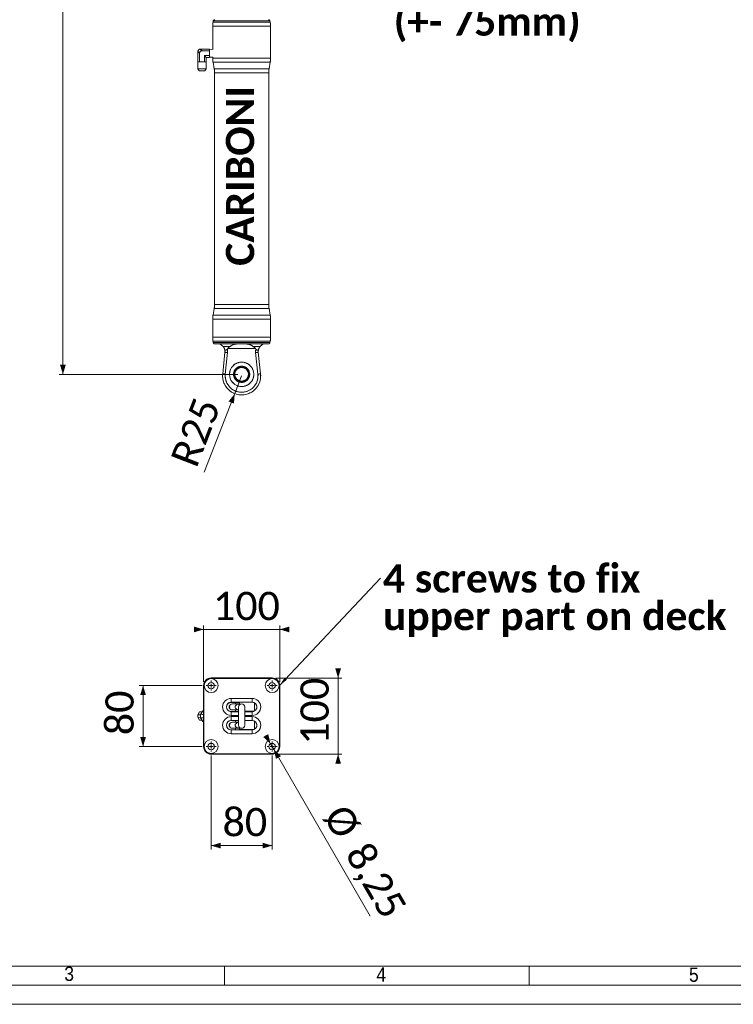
# Model space of a CAD drawing. Header units: millimetres. Extents: x 50 to 4179, y 50 to 2920.
# Tile 2 of 9: x 1031 to 1968, y 50 to 1342. Entities that reach past the tile are written whole.
import ezdxf

# ---------------------------------------------------------------- set-up
doc = ezdxf.new("R2010")
doc.units = ezdxf.units.MM
doc.header["$LTSCALE"] = 5
doc.linetypes.add('SLD-Combinazione-di-due-tratteggi', pattern=[12.7, 6.35, -1.27, 1.27, -1.27, 1.27, -1.27])
doc.linetypes.add('SLD-Solido', pattern=[0])
doc.styles.add('SLDTEXTSTYLE0', font='GOTHIC.TTF', dxfattribs={"width": 0.913})
doc.styles.add('SLDTEXTSTYLE1', font='CALIBRIB.TTF')
doc.styles.add('SLDTEXTSTYLE4', font='CALIBRI.TTF')
doc.styles.get("Standard").update_dxf_attribs({"font": 'CALIBRIB.TTF'})
doc.dimstyles.new('SLDDIMSTYLE0', dxfattribs={"dimtxt": 37.041667, "dimasz": 12.5, "dimexe": 0, "dimexo": 0.0625, "dimgap": 9.260417, "dimtad": 1, "dimrnd": 1e-09, "dimzin": 12, "dimdsep": 46, "dimtxsty": 'SLDTEXTSTYLE1', "dimsah": 1, "dimcen": 0.09, "dimadec": 0, "dimazin": 3, "dimtfac": 1, "dimtofl": 0, "dimtmove": 0, "dimatfit": 3, "dimfxl": 0, "dimfrac": 2, "dimtolj": 1, "dimtzin": 12, "dimarcsym": 0})
doc.dimstyles.new('SLDDIMSTYLE1', dxfattribs={"dimtxt": 0.18, "dimasz": 12.5, "dimexe": 0, "dimexo": 0.0625, "dimgap": 0, "dimtad": 0, "dimtih": 1, "dimtoh": 1, "dimdec": 0, "dimrnd": 1e-09, "dimzin": 0, "dimdsep": 46, "dimtxsty": 'Standard', "dimsah": 1, "dimcen": 0.09, "dimadec": 0, "dimazin": 0, "dimtfac": 12.5, "dimtdec": 0, "dimtofl": 0, "dimtmove": 0, "dimatfit": 3, "dimfxl": 0, "dimfrac": 2, "dimtolj": 1, "dimtzin": 0, "dimarcsym": 0})
doc.dimstyles.new('SLDDIMSTYLE2', dxfattribs={"dimtxt": 37.041667, "dimasz": 12.5, "dimexe": 0, "dimexo": 0.0625, "dimgap": 9.260417, "dimtad": 1, "dimrnd": 1e-09, "dimzin": 12, "dimdsep": 46, "dimtxsty": 'SLDTEXTSTYLE1', "dimsah": 1, "dimcen": 0.09, "dimadec": 0, "dimazin": 3, "dimtfac": 1, "dimtdec": 0, "dimtofl": 0, "dimtmove": 0, "dimatfit": 3, "dimfxl": 0, "dimfrac": 2, "dimtolj": 1, "dimtzin": 12, "dimarcsym": 0})
doc.dimstyles.new('SLDDIMSTYLE3', dxfattribs={"dimtxt": 37.041667, "dimasz": 12.5, "dimexe": 0, "dimexo": 0.0625, "dimgap": 9.260417, "dimtad": 1, "dimrnd": 1e-09, "dimzin": 12, "dimdsep": 46, "dimtxsty": 'SLDTEXTSTYLE1', "dimsah": 1, "dimcen": 0, "dimadec": 0, "dimazin": 3, "dimtfac": 1, "dimtofl": 0, "dimtmove": 0, "dimatfit": 3, "dimfxl": 0, "dimfrac": 2, "dimtolj": 1, "dimtzin": 12, "dimarcsym": 0})
doc.dimstyles.new('SLDDIMSTYLE4', dxfattribs={"dimtxt": 37.041667, "dimasz": 12.5, "dimexe": 0, "dimexo": 0.0625, "dimgap": 9.260417, "dimtad": 1, "dimrnd": 1e-09, "dimzin": 12, "dimdsep": 46, "dimtxsty": 'SLDTEXTSTYLE1', "dimsah": 1, "dimcen": 0.09, "dimadec": 0, "dimazin": 3, "dimtfac": 1, "dimtmove": 0, "dimatfit": 0, "dimfxl": 0, "dimfrac": 2, "dimtolj": 1, "dimtzin": 12, "dimarcsym": 0})
doc.dimstyles.new('SLDDIMSTYLE5', dxfattribs={"dimtxt": 37.041667, "dimasz": 12.5, "dimexe": 0, "dimexo": 0.0625, "dimgap": 9.260417, "dimtad": 1, "dimrnd": 1e-09, "dimzin": 12, "dimdsep": 46, "dimtxsty": 'SLDTEXTSTYLE1', "dimsah": 1, "dimcen": 0, "dimadec": 0, "dimazin": 3, "dimtfac": 1, "dimtmove": 0, "dimatfit": 3, "dimfxl": 0, "dimfrac": 2, "dimtolj": 1, "dimtzin": 12, "dimarcsym": 0})

# ---------------------------------------------------------------- blocks, each defined once
blk = doc.blocks.new('_D_1')
at = {"color": 7, "linetype": 'SLD-Solido', "lineweight": 0}
for p, q in [((1267.6, 2388), (1083.1, 2388)), ((1088.1, 876.9), (1088.1, 2388)), ((1317.6, 876.9), (1083.1, 876.9))]:
    blk.add_line(p, q, dxfattribs=at)
for points in [[(1088.1, 2388), (1084.3, 2375.5), (1091.8, 2375.5)], [(1088.1, 876.9), (1091.8, 889.4), (1084.3, 889.4)]]:
    blk.add_solid(points, dxfattribs=at)
at = {"color": 7, "linetype": 'SLD-Solido', "lineweight": 0, "insert": (1038.7, 1551), "char_height": 37.04, "attachment_point": 1, "rotation": 90, "style": 'SLDTEXTSTYLE4'}
blk.add_mtext('1511,10', dxfattribs=at)
blk = doc.blocks.new('_D_2')
at = {"color": 7, "linetype": 'SLD-Solido', "lineweight": 0}
for q in [(1322.6, 874.9), (1273.5, 748.4)]:
    blk.add_line((1313.6, 851.6), q, dxfattribs=at)
blk.add_solid([(1313.6, 851.6), (1305.5, 841.3), (1312.5, 838.6)], dxfattribs=at)
at = {"color": 7, "linetype": 'SLD-Solido', "lineweight": 0, "insert": (1228.6, 765.8), "char_height": 37.04, "attachment_point": 1, "rotation": 68.7917, "style": 'SLDTEXTSTYLE4'}
blk.add_mtext('R25', dxfattribs=at)
blk = doc.blocks.new('SW_NOTE_11')
at = {"color": 0, "linetype": 'Continuous', "lineweight": 0, "char_height": 37.04, "attachment_point": 1, "style": 'SLDTEXTSTYLE1'}
for s, insert in [('Adjustable', (2.6, 18.2)), ('turnbuckle', (2.6, -31.2)), ('(+- 75mm)', (2.6, -80.6))]:
    blk.add_mtext(s, dxfattribs=dict(at, insert=insert))
blk = doc.blocks.new('_D_10')
at = {"color": 7, "linetype": 'SLD-Solido', "lineweight": 0}
for p, q in [((1282.6, 376.7), (1282.6, 253.3)), ((1362.6, 376.7), (1362.6, 253.3)), ((1282.6, 258.3), (1362.6, 258.3))]:
    blk.add_line(p, q, dxfattribs=at)
for points in [[(1282.6, 258.3), (1295.1, 254.6), (1295.1, 262.1)], [(1362.6, 258.3), (1350.1, 262.1), (1350.1, 254.6)]]:
    blk.add_solid(points, dxfattribs=at)
at = {"color": 7, "linetype": 'SLD-Solido', "lineweight": 0, "insert": (1297.6, 307.7), "char_height": 37.04, "attachment_point": 1, "style": 'SLDTEXTSTYLE4'}
blk.add_mtext('80', dxfattribs=at)
blk = doc.blocks.new('_D_11')
at = {"color": 7, "linetype": 'SLD-Solido', "lineweight": 0}
for p, q in [((1271, 468.3), (1188.2, 468.3)), ((1193.2, 468.3), (1193.2, 388.3)), ((1271, 388.3), (1188.2, 388.3))]:
    blk.add_line(p, q, dxfattribs=at)
for points in [[(1193.2, 468.3), (1189.5, 455.8), (1197, 455.8)], [(1193.2, 388.3), (1197, 400.8), (1189.5, 400.8)]]:
    blk.add_solid(points, dxfattribs=at)
at = {"color": 7, "linetype": 'SLD-Solido', "lineweight": 0, "insert": (1143.8, 403.3), "char_height": 37.04, "attachment_point": 1, "rotation": 90, "style": 'SLDTEXTSTYLE4'}
blk.add_mtext('80', dxfattribs=at)
blk = doc.blocks.new('_D_12')
at = {"color": 7, "linetype": 'SLD-Solido', "lineweight": 0}
for p, q in [((1360.5, 391.9), (1354.3, 402.7)), ((1364.7, 384.8), (1360.5, 391.9)), ((1364.7, 384.8), (1491.3, 165.5))]:
    blk.add_line(p, q, dxfattribs=at)
for points in [[(1360.5, 391.9), (1357.5, 404.6), (1351, 400.9)], [(1364.7, 384.8), (1367.7, 372.1), (1374.2, 375.8)]]:
    blk.add_solid(points, dxfattribs=at)
at = {"color": 7, "linetype": 'SLD-Solido', "lineweight": 0, "char_height": 37.04, "attachment_point": 1, "rotation": 300, "style": 'SLDTEXTSTYLE4'}
for s, insert in [('%%c', (1461.1, 315.7)), ('8,25', (1489.7, 266.1))]:
    blk.add_mtext(s, dxfattribs=dict(at, insert=insert))
blk = doc.blocks.new('_D_13')
at = {"color": 7, "linetype": 'SLD-Solido', "lineweight": 0}
for p, q in [((1272.6, 473.3), (1272.6, 547.1)), ((1372.6, 473.3), (1372.6, 547.1)), ((1272.6, 542.1), (1260.1, 542.1)), ((1272.6, 542.1), (1372.6, 542.1)), ((1372.6, 542.1), (1385.1, 542.1))]:
    blk.add_line(p, q, dxfattribs=at)
for points in [[(1272.6, 542.1), (1260.1, 545.8), (1260.1, 538.3)], [(1372.6, 542.1), (1385.1, 538.3), (1385.1, 545.8)]]:
    blk.add_solid(points, dxfattribs=at)
at = {"color": 7, "linetype": 'SLD-Solido', "lineweight": 0, "insert": (1285, 591.4), "char_height": 37.04, "attachment_point": 1, "style": 'SLDTEXTSTYLE4'}
blk.add_mtext('100', dxfattribs=at)
blk = doc.blocks.new('_D_14')
at = {"color": 7, "linetype": 'SLD-Solido', "lineweight": 0}
for p, q in [((1367.6, 478.3), (1454.2, 478.3)), ((1449.2, 478.3), (1449.2, 490.8)), ((1449.2, 478.3), (1449.2, 378.3)), ((1367.6, 378.3), (1454.2, 378.3)), ((1449.2, 378.3), (1449.2, 365.8))]:
    blk.add_line(p, q, dxfattribs=at)
for points in [[(1449.2, 478.3), (1453, 490.8), (1445.5, 490.8)], [(1449.2, 378.3), (1445.5, 365.8), (1453, 365.8)]]:
    blk.add_solid(points, dxfattribs=at)
at = {"color": 7, "linetype": 'SLD-Solido', "lineweight": 0, "insert": (1399.8, 390.8), "char_height": 37.04, "attachment_point": 1, "rotation": 90, "style": 'SLDTEXTSTYLE4'}
blk.add_mtext('100', dxfattribs=at)
blk = doc.blocks.new('SW_NOTE_14')
at = {"color": 0, "linetype": 'Continuous', "lineweight": 0, "char_height": 37.042, "attachment_point": 1, "style": 'SLDTEXTSTYLE1'}
for s, insert in [('4 screws to fix', (3, 18.2)), ('upper part on deck', (3, -31.2))]:
    blk.add_mtext(s, dxfattribs=dict(at, insert=insert))
blk = doc.blocks.new('SW_CENTERMARKSYMBOL_0')
at = {"color": 0, "linetype": 'SLD-Solido', "lineweight": 0}
for p, q in [((-5, 0), (-6.625, 0)), ((0, 0), (-2.5, 0)), ((0, 5), (0, 6.625)), ((0, 0), (0, 2.5)), ((0, 0), (0, -2.5)), ((0, 0), (2.5, 0)), ((5, 0), (6.625, 0)), ((0, -5), (0, -6.625))]:
    blk.add_line(p, q, dxfattribs=at)
blk = doc.blocks.new('SW_CENTERMARKSYMBOL_1')
at = {"color": 0, "linetype": 'SLD-Solido', "lineweight": 0}
for p, q in [((-5, 0), (-6.625, 0)), ((0, 0), (-2.5, 0)), ((0, 5), (0, 6.625)), ((0, 0), (0, 2.5)), ((0, 0), (0, -2.5)), ((0, 0), (2.5, 0)), ((5, 0), (6.625, 0)), ((0, -5), (0, -6.625))]:
    blk.add_line(p, q, dxfattribs=at)
blk = doc.blocks.new('SW_CENTERMARKSYMBOL_2')
at = {"color": 0, "linetype": 'SLD-Solido', "lineweight": 0}
for p, q in [((-5, 0), (-6.625, 0)), ((0, 0), (-2.5, 0)), ((0, 5), (0, 6.625)), ((0, 0), (0, 2.5)), ((0, 0), (0, -2.5)), ((0, 0), (2.5, 0)), ((5, 0), (6.625, 0)), ((0, -5), (0, -6.625))]:
    blk.add_line(p, q, dxfattribs=at)
blk = doc.blocks.new('SW_CENTERMARKSYMBOL_3')
at = {"color": 0, "linetype": 'SLD-Solido', "lineweight": 0}
for p, q in [((-5, 0), (-6.625, 0)), ((0, 0), (-2.5, 0)), ((0, 5), (0, 6.625)), ((0, 0), (0, 2.5)), ((0, 0), (0, -2.5)), ((0, 0), (2.5, 0)), ((5, 0), (6.625, 0)), ((0, -5), (0, -6.625))]:
    blk.add_line(p, q, dxfattribs=at)

msp = doc.modelspace()

# ---------------------------------------------------------------- linework, layer by layer
at = {"color": 7, "linetype": 'SLD-Solido', "lineweight": 15}
for p, q in [((1284.598, 1333.327), (1284.598, 1303.497)), ((1285.365, 1340.77), (1285.054, 1339.008)), ((1360.142, 1339.008), (1359.832, 1340.77)), ((1360.598, 1292.047), (1360.598, 1333.798)), ((1265.098, 1300.256), (1265.098, 1286.923)), ((1267.423, 1298.423), (1265.127, 1300.718)), ((1267.423, 1298.423), (1267.423, 1286.923)), ((1268.303, 1303.894), (1270.598, 1301.598)), ((1268.765, 1303.923), (1280.598, 1303.923)), ((1270.598, 1301.598), (1280.598, 1301.598)), ((1273.774, 1295.247), (1280.598, 1295.247)), ((1273.774, 1295.247), (1273.774, 1286.923)), ((1276.098, 1292.923), (1273.774, 1295.247)), ((1276.098, 1292.923), (1280.598, 1292.923)), ((1276.098, 1292.923), (1276.098, 1286.923)), ((1280.598, 1303.923), (1280.598, 1301.598)), ((1284.598, 1303.497), (1280.598, 1303.637)), ((1280.598, 1295.247), (1280.598, 1301.598)), ((1280.598, 1295.247), (1280.598, 1292.923)), ((1280.598, 1293.209), (1284.598, 1293.348)), ((1284.598, 1293.348), (1284.598, 1292.047)), ((1265.042, 1286.923), (1265.042, 1278.004)), ((1265.042, 1286.923), (1265.098, 1286.923)), ((1265.441, 1286.923), (1265.098, 1286.923)), ((1265.441, 1286.923), (1266.229, 1286.923)), ((1267.423, 1286.923), (1266.229, 1286.923)), ((1267.423, 1286.923), (1269.81, 1286.923)), ((1269.81, 1286.923), (1271.387, 1286.923)), ((1271.387, 1286.923), (1273.774, 1286.923)), ((1274.967, 1286.923), (1273.774, 1286.923)), ((1274.967, 1286.923), (1275.756, 1286.923)), ((1276.098, 1286.923), (1275.756, 1286.923)), ((1276.098, 1286.923), (1276.155, 1286.923)), ((1276.155, 1278.004), (1276.155, 1286.923)), ((1285.054, 1286.838), (1286.642, 1277.829)), ((1358.554, 1277.829), (1360.142, 1286.838)), ((1265.042, 1278.004), (1266.987, 1275.423)), ((1265.042, 1278.004), (1276.155, 1278.004)), ((1274.21, 1275.423), (1266.987, 1275.423)), ((1274.21, 1275.423), (1276.155, 1278.004)), ((1287.098, 1272.62), (1287.098, 968.726)), ((1358.098, 968.726), (1358.098, 1272.62)), ((1286.642, 963.516), (1285.054, 954.508)), ((1360.142, 954.508), (1358.554, 963.516)), ((1284.598, 949.298), (1284.598, 926.019)), ((1360.598, 925.547), (1360.598, 949.298)), ((1285.054, 920.338), (1285.365, 918.576)), ((1359.832, 918.576), (1360.142, 920.338)), ((1357.862, 916.923), (1287.334, 916.923)), ((1297.735, 877.536), (1300.714, 905.878)), ((1307.565, 913.534), (1298.272, 913.534)), ((1304.195, 905.512), (1301.216, 877.17)), ((1303.903, 910.045), (1304.568, 910.923)), ((1340.628, 910.923), (1304.568, 910.923)), ((1346.925, 913.534), (1337.631, 913.534)), ((1340.628, 910.923), (1341.294, 910.045)), ((1343.98, 877.17), (1341.002, 905.512)), ((1344.482, 905.878), (1347.461, 877.536)), ((1331.525, 880.172), (1332.54, 880.541)), ((1332.7, 880.067), (1331.684, 879.698)), ((1312.656, 873.304), (1313.671, 873.674)), ((1282.598, 478.342), (1282.598, 477.842)), ((1282.598, 478.342), (1362.598, 478.342)), ((1362.598, 478.342), (1362.598, 477.842)), ((1272.598, 468.342), (1273.098, 468.342)), ((1272.598, 388.342), (1272.598, 468.342)), ((1273.098, 468.342), (1273.098, 388.342)), ((1362.598, 477.842), (1282.598, 477.842)), ((1372.098, 388.342), (1372.098, 468.342)), ((1372.098, 468.342), (1372.598, 468.342)), ((1372.598, 468.342), (1372.598, 388.342)), ((1306.17, 439.748), (1306.598, 440.342)), ((1319.598, 446.342), (1308.598, 446.342)), ((1308.848, 451.592), (1336.348, 451.592)), ((1308.848, 446.592), (1308.848, 451.592)), ((1336.348, 446.592), (1308.848, 446.592)), ((1319.598, 444.342), (1310.598, 444.342)), ((1314.598, 446.342), (1314.598, 444.342)), ((1318.598, 440.342), (1318.598, 416.342)), ((1319.598, 446.592), (1319.598, 442.988)), ((1326.598, 416.342), (1326.598, 440.342)), ((1336.348, 446.592), (1336.348, 451.592)), ((1339.598, 435.003), (1339.598, 445.68)), ((1265.098, 426.868), (1265.098, 429.816)), ((1265.127, 429.866), (1267.423, 433.842)), ((1267.423, 422.842), (1265.127, 426.818)), ((1267.423, 433.842), (1270.598, 433.842)), ((1268.598, 426.466), (1268.598, 430.218)), ((1268.635, 430.282), (1271.557, 435.342)), ((1270.598, 433.842), (1270.691, 433.842)), ((1271.557, 435.342), (1272.598, 435.342)), ((1308.598, 434.342), (1318.598, 434.342)), ((1308.848, 429.092), (1308.848, 434.092)), ((1308.848, 434.092), (1318.598, 434.092)), ((1308.848, 422.592), (1308.848, 427.592)), ((1310.598, 436.342), (1318.598, 436.342)), ((1314.598, 436.342), (1314.598, 434.342)), ((1329.598, 434.692), (1326.598, 434.692)), ((1326.598, 434.092), (1336.348, 434.092)), ((1339.02, 434.692), (1329.598, 434.692)), ((1336.348, 429.092), (1336.348, 434.092)), ((1336.348, 422.592), (1336.348, 427.592)), ((1337.598, 434.218), (1337.598, 434.692)), ((1270.598, 422.842), (1267.423, 422.842)), ((1271.557, 421.342), (1268.635, 426.402)), ((1270.598, 422.842), (1270.691, 422.842)), ((1272.598, 421.342), (1271.557, 421.342)), ((1306.598, 416.342), (1306.17, 416.936)), ((1318.598, 422.342), (1308.598, 422.342)), ((1318.598, 422.592), (1308.848, 422.592)), ((1318.598, 420.342), (1310.598, 420.342)), ((1314.598, 422.342), (1314.598, 420.342)), ((1319.598, 413.696), (1319.598, 410.692)), ((1336.348, 422.592), (1326.598, 422.592)), ((1339.598, 411.003), (1339.598, 421.68)), ((1308.598, 410.342), (1321.598, 410.342)), ((1308.848, 405.092), (1308.848, 410.092)), ((1308.848, 410.092), (1336.348, 410.092)), ((1336.348, 405.092), (1308.848, 405.092)), ((1310.598, 412.342), (1319.598, 412.342)), ((1314.598, 412.342), (1314.598, 410.342)), ((1329.598, 410.692), (1319.598, 410.692)), ((1321.598, 410.692), (1321.598, 410.092)), ((1339.02, 410.692), (1329.598, 410.692)), ((1336.348, 405.092), (1336.348, 410.092)), ((1337.598, 410.218), (1337.598, 410.692)), ((1272.598, 388.342), (1273.098, 388.342)), ((1372.098, 388.342), (1372.598, 388.342)), ((1282.598, 378.842), (1362.598, 378.842)), ((1282.598, 378.842), (1282.598, 378.342)), ((1362.598, 378.342), (1282.598, 378.342)), ((1362.598, 378.842), (1362.598, 378.342)), ((100, 100), (4105, 100))]:
    msp.add_line(p, q, dxfattribs=at)
at = {"color": 7, "linetype": 'SLD-Combinazione-di-due-tratteggi', "lineweight": 0}
for p, q in [((1284.598, 1333.327), (1284.598, 1303.497)), ((1285.365, 1340.77), (1285.054, 1339.008)), ((1360.142, 1339.008), (1359.832, 1340.77)), ((1360.598, 1292.047), (1360.598, 1333.798)), ((1265.098, 1300.256), (1265.098, 1286.923)), ((1267.423, 1298.423), (1265.127, 1300.718)), ((1267.423, 1298.423), (1267.423, 1286.923)), ((1268.303, 1303.894), (1270.598, 1301.598)), ((1268.765, 1303.923), (1280.598, 1303.923)), ((1270.598, 1301.598), (1280.598, 1301.598)), ((1273.774, 1295.247), (1280.598, 1295.247)), ((1273.774, 1295.247), (1273.774, 1286.923)), ((1276.098, 1292.923), (1273.774, 1295.247)), ((1276.098, 1292.923), (1276.098, 1286.923)), ((1276.098, 1292.923), (1280.598, 1292.923)), ((1280.598, 1303.923), (1280.598, 1301.598)), ((1284.598, 1303.497), (1280.598, 1303.637)), ((1280.598, 1295.247), (1280.598, 1301.598)), ((1280.598, 1295.247), (1280.598, 1292.923)), ((1280.598, 1293.209), (1284.598, 1293.348)), ((1284.598, 1293.348), (1284.598, 1292.047)), ((1265.042, 1286.923), (1265.042, 1278.004)), ((1265.042, 1286.923), (1265.098, 1286.923)), ((1265.441, 1286.923), (1265.098, 1286.923)), ((1265.441, 1286.923), (1266.229, 1286.923)), ((1267.423, 1286.923), (1266.229, 1286.923)), ((1267.423, 1286.923), (1269.81, 1286.923)), ((1269.81, 1286.923), (1271.387, 1286.923)), ((1271.387, 1286.923), (1273.774, 1286.923)), ((1274.967, 1286.923), (1273.774, 1286.923)), ((1274.967, 1286.923), (1275.756, 1286.923)), ((1276.098, 1286.923), (1275.756, 1286.923)), ((1276.098, 1286.923), (1276.155, 1286.923)), ((1276.155, 1278.004), (1276.155, 1286.923)), ((1285.054, 1286.838), (1286.642, 1277.829)), ((1358.554, 1277.829), (1360.142, 1286.838)), ((1265.042, 1278.004), (1266.987, 1275.423)), ((1265.042, 1278.004), (1276.155, 1278.004)), ((1274.21, 1275.423), (1266.987, 1275.423)), ((1274.21, 1275.423), (1276.155, 1278.004)), ((1287.098, 1272.62), (1287.098, 968.726)), ((1358.098, 968.726), (1358.098, 1272.62)), ((1286.642, 963.516), (1285.054, 954.508)), ((1360.142, 954.508), (1358.554, 963.516)), ((1284.598, 949.298), (1284.598, 926.019)), ((1360.598, 925.547), (1360.598, 949.298)), ((1285.054, 920.338), (1285.365, 918.576)), ((1359.832, 918.576), (1360.142, 920.338)), ((1357.862, 916.923), (1287.334, 916.923)), ((1297.735, 877.536), (1300.714, 905.878)), ((1307.565, 913.534), (1298.272, 913.534)), ((1304.195, 905.512), (1301.216, 877.17)), ((1303.903, 910.045), (1304.568, 910.923)), ((1340.628, 910.923), (1304.568, 910.923)), ((1346.925, 913.534), (1337.631, 913.534)), ((1340.628, 910.923), (1341.294, 910.045)), ((1343.98, 877.17), (1341.002, 905.512)), ((1344.482, 905.878), (1347.461, 877.536)), ((1331.525, 880.172), (1332.54, 880.541)), ((1332.7, 880.067), (1331.684, 879.698)), ((1312.656, 873.304), (1313.671, 873.674))]:
    msp.add_line(p, q, dxfattribs=at)
at = {"color": 8, "linetype": 'SLD-Solido', "lineweight": 15}
for p, q in [((1360.598, 1333.798), (1284.622, 1333.798)), ((1285.054, 1339.008), (1360.142, 1339.008)), ((1359.832, 1340.77), (1285.365, 1340.77)), ((1284.598, 1292.047), (1360.598, 1292.047)), ((1322.598, 1286.838), (1285.054, 1286.838)), ((1360.142, 1286.838), (1322.598, 1286.838)), ((1286.642, 1277.829), (1358.554, 1277.829)), ((1322.598, 1272.62), (1287.098, 1272.62)), ((1358.098, 1272.62), (1322.598, 1272.62)), ((1322.598, 963.516), (1286.642, 963.516)), ((1287.098, 968.726), (1322.598, 968.726)), ((1322.598, 968.726), (1358.098, 968.726)), ((1358.554, 963.516), (1322.598, 963.516)), ((1360.598, 949.298), (1284.598, 949.298)), ((1285.054, 954.508), (1360.142, 954.508)), ((1284.622, 925.547), (1360.598, 925.547)), ((1322.598, 920.338), (1285.054, 920.338)), ((1285.365, 918.576), (1322.598, 918.576)), ((1360.142, 920.338), (1322.598, 920.338)), ((1322.598, 918.576), (1359.832, 918.576)), ((1308.598, 446.587), (1308.598, 446.342)), ((1268.991, 431.058), (1268.303, 429.866)), ((1268.303, 426.818), (1268.991, 425.626)), ((1270.598, 433.842), (1269.942, 432.706)), ((1308.598, 434.097), (1308.598, 434.342)), ((1318.598, 429.092), (1308.848, 429.092)), ((1308.848, 427.592), (1318.598, 427.592)), ((1336.348, 429.092), (1326.598, 429.092)), ((1326.598, 427.592), (1336.348, 427.592)), ((1269.942, 423.978), (1270.598, 422.842)), ((1308.598, 422.587), (1308.598, 422.342)), ((1308.598, 410.097), (1308.598, 410.342))]:
    msp.add_line(p, q, dxfattribs=at)
at = {"color": 8, "linetype": 'SLD-Combinazione-di-due-tratteggi', "lineweight": 0}
for p, q in [((1360.598, 1333.798), (1284.622, 1333.798)), ((1285.054, 1339.008), (1360.142, 1339.008)), ((1359.832, 1340.77), (1285.365, 1340.77)), ((1284.598, 1292.047), (1360.598, 1292.047)), ((1322.598, 1286.838), (1285.054, 1286.838)), ((1360.142, 1286.838), (1322.598, 1286.838)), ((1286.642, 1277.829), (1358.554, 1277.829)), ((1322.598, 1272.62), (1287.098, 1272.62)), ((1358.098, 1272.62), (1322.598, 1272.62)), ((1322.598, 963.516), (1286.642, 963.516)), ((1287.098, 968.726), (1322.598, 968.726)), ((1322.598, 968.726), (1358.098, 968.726)), ((1358.554, 963.516), (1322.598, 963.516)), ((1360.598, 949.298), (1284.598, 949.298)), ((1285.054, 954.508), (1360.142, 954.508)), ((1284.622, 925.547), (1360.598, 925.547)), ((1322.598, 920.338), (1285.054, 920.338)), ((1285.365, 918.576), (1322.598, 918.576)), ((1360.142, 920.338), (1322.598, 920.338)), ((1322.598, 918.576), (1359.832, 918.576))]:
    msp.add_line(p, q, dxfattribs=at)
at = {"color": 7, "linetype": 'SLD-Solido', "lineweight": 0}
for p, q in [((1300, 75), (1300, 100)), ((1700, 75), (1700, 100)), ((75, 75), (4130, 75)), ((50, 50), (4155, 50))]:
    msp.add_line(p, q, dxfattribs=at)
at = {"color": 7, "linetype": 'SLD-Solido', "lineweight": 15, "flags": 128}
for points in [[(1304.195, 905.512), (1303.516, 905.583), (1302.863, 905.652), (1302.261, 905.715), (1301.734, 905.77), (1301.301, 905.816), (1300.979, 905.85), (1300.781, 905.871), (1300.714, 905.878)], [(1341.002, 905.512), (1341.681, 905.583), (1342.334, 905.652), (1342.936, 905.715), (1343.463, 905.77), (1343.896, 905.816), (1344.218, 905.85), (1344.416, 905.871), (1344.482, 905.878)], [(1301.216, 877.17), (1300.537, 877.242), (1299.884, 877.31), (1299.282, 877.373), (1298.755, 877.429), (1298.322, 877.474), (1298, 877.508), (1297.802, 877.529), (1297.735, 877.536)], [(1343.98, 877.17), (1344.66, 877.242), (1345.313, 877.31), (1345.914, 877.373), (1346.442, 877.429), (1346.875, 877.474), (1347.196, 877.508), (1347.394, 877.529), (1347.461, 877.536)], [(1265.098, 429.816), (1265.102, 429.821), (1265.111, 429.838), (1265.127, 429.866)], [(1265.127, 426.818), (1265.111, 426.846), (1265.102, 426.863), (1265.098, 426.868)], [(1268.598, 430.218), (1268.602, 430.225), (1268.615, 430.246), (1268.635, 430.282)], [(1337.598, 434.426), (1338.151, 434.546), (1338.618, 434.692)], [(1268.635, 426.402), (1268.615, 426.438), (1268.602, 426.459), (1268.598, 426.466)], [(1337.598, 410.426), (1338.151, 410.546), (1338.618, 410.692)]]:
    msp.add_lwpolyline(points, dxfattribs=at)
at = {"color": 7, "linetype": 'SLD-Combinazione-di-due-tratteggi', "lineweight": 0, "flags": 128}
for points in [[(1304.195, 905.512), (1303.516, 905.583), (1302.863, 905.652), (1302.261, 905.715), (1301.734, 905.77), (1301.301, 905.816), (1300.979, 905.85), (1300.781, 905.871), (1300.714, 905.878)], [(1341.002, 905.512), (1341.681, 905.583), (1342.334, 905.652), (1342.936, 905.715), (1343.463, 905.77), (1343.896, 905.816), (1344.218, 905.85), (1344.416, 905.871), (1344.482, 905.878)], [(1301.216, 877.17), (1300.537, 877.242), (1299.884, 877.31), (1299.282, 877.373), (1298.755, 877.429), (1298.322, 877.474), (1298, 877.508), (1297.802, 877.529), (1297.735, 877.536)], [(1343.98, 877.17), (1344.66, 877.242), (1345.313, 877.31), (1345.914, 877.373), (1346.442, 877.429), (1346.875, 877.474), (1347.196, 877.508), (1347.394, 877.529), (1347.461, 877.536)]]:
    msp.add_lwpolyline(points, dxfattribs=at)
at = {"color": 7, "linetype": 'SLD-Solido', "lineweight": 15}
for centre, radius in [((1322.598, 876.923), 16), ((1322.598, 876.923), 9.5), ((1322.598, 876.923), 9), ((1282.598, 468.342), 9.125), ((1282.598, 468.342), 4.125), ((1362.598, 468.342), 9.125), ((1362.598, 468.342), 4.125), ((1282.598, 388.342), 9.125), ((1282.598, 388.342), 4.125), ((1362.598, 388.342), 9.125), ((1362.598, 388.342), 4.125)]:
    msp.add_circle(centre, radius, dxfattribs=at)
at = {"color": 7, "linetype": 'SLD-Combinazione-di-due-tratteggi', "lineweight": 0}
for radius in [16, 9.5, 9]:
    msp.add_circle((1322.598, 876.923), radius, dxfattribs=at)
at = {"color": 7, "linetype": 'SLD-Solido', "lineweight": 15}
for centre, radius, start, end in [((1314.598, 1333.798), 30, 170, 172.917401), ((1287.334, 1340.423), 2, 90, 170), ((1357.862, 1340.423), 2, 10, 90), ((1330.598, 1333.798), 30, 0, 10), ((1268.765, 1300.256), 3.667, 172.761244, 180), ((1268.765, 1300.256), 3.667, 97.238756, 172.761244), ((1268.765, 1300.256), 3.667, 90, 97.238756), ((1314.598, 1292.047), 30, 180, 190), ((1330.598, 1292.047), 30, 350, 0), ((1257.098, 1272.62), 30, 0, 10), ((1388.098, 1272.62), 30, 170, 180), ((1257.098, 968.726), 30, 350, 0), ((1388.098, 968.726), 30, 180, 190), ((1314.598, 949.298), 30, 170, 180), ((1330.598, 949.298), 30, 0, 10), ((1314.598, 925.547), 30, 187.090895, 190), ((1287.334, 918.923), 2, 190, 270), ((1357.862, 918.923), 2, 270, 350), ((1330.598, 925.547), 30, 350, 0), ((1290.769, 906.923), 10, 354, 18.636946), ((1290.769, 906.923), 13.5, 354, 13.369833), ((1354.428, 906.923), 13.5, 166.630167, 186), ((1354.428, 906.923), 10, 161.363054, 186), ((1322.598, 876.923), 10.58, 20, 200), ((1322.598, 876.923), 10.58, 200, 17.291251), ((1322.598, 876.923), 10.58, 17.291251, 20), ((1322.598, 874.923), 25, 174, 6), ((1322.598, 874.923), 21.5, 174, 6), ((1282.598, 468.342), 10, 90, 180), ((1362.598, 468.342), 10, 0, 90), ((1282.598, 468.342), 9.5, 90, 180), ((1362.598, 468.342), 9.5, 360, 90), ((1308.848, 440.342), 11.25, 90, 270), ((1308.848, 440.342), 6.25, 90, 270), ((1308.598, 440.342), 6, 90, 270), ((1308.598, 440.342), 2.5, 125.099632, 234.900368), ((1310.598, 440.342), 4, 90, 270), ((1322.598, 440.342), 4, 0, 180), ((1336.348, 440.342), 11.25, 270, 90), ((1336.348, 440.342), 6.25, 270, 90), ((1336.598, 440.342), 6, 300, 60), ((1270.598, 428.342), 5.556, 171.840283, 188.159717), ((1270.598, 428.342), 5.556, 141.840283, 158.159717), ((1275.598, 428.342), 7.144, 168.486446, 191.513554), ((1275.598, 428.342), 7.144, 138.486446, 161.513554), ((1270.598, 428.342), 5.556, 88.719178, 98.159717), ((1308.848, 416.342), 11.25, 90, 270), ((1336.348, 416.342), 11.25, 270, 90), ((1270.598, 428.342), 5.556, 201.840283, 218.159717), ((1275.598, 428.342), 7.144, 198.486446, 221.513554), ((1270.598, 428.342), 5.556, 261.840283, 271.280822), ((1308.848, 416.342), 6.25, 90, 270), ((1308.598, 416.342), 6, 90, 270), ((1308.598, 416.342), 2.5, 125.099632, 234.900368), ((1310.598, 416.342), 4, 90, 270), ((1322.598, 416.342), 4, 180, 0), ((1336.348, 416.342), 6.25, 270, 90), ((1336.598, 416.342), 6, 300, 60), ((1282.598, 388.342), 10, 180, 270), ((1282.598, 388.342), 9.5, 180, 270), ((1362.598, 388.342), 9.5, 270, 360), ((1362.598, 388.342), 10, 270, 0)]:
    msp.add_arc(centre, radius, start, end, dxfattribs=at)
at = {"color": 7, "linetype": 'SLD-Combinazione-di-due-tratteggi', "lineweight": 0}
for centre, radius, start, end in [((1314.598, 1333.798), 30, 170, 172.917401), ((1287.334, 1340.423), 2, 90, 170), ((1357.862, 1340.423), 2, 10, 90), ((1330.598, 1333.798), 30, 0, 10), ((1268.765, 1300.256), 3.667, 172.761244, 180), ((1268.765, 1300.256), 3.667, 97.238756, 172.761244), ((1268.765, 1300.256), 3.667, 90, 97.238756), ((1314.598, 1292.047), 30, 180, 190), ((1330.598, 1292.047), 30, 350, 0), ((1257.098, 1272.62), 30, 0, 10), ((1388.098, 1272.62), 30, 170, 180), ((1257.098, 968.726), 30, 350, 0), ((1388.098, 968.726), 30, 180, 190), ((1314.598, 949.298), 30, 170, 180), ((1330.598, 949.298), 30, 0, 10), ((1314.598, 925.547), 30, 187.090895, 190), ((1287.334, 918.923), 2, 190, 270), ((1357.862, 918.923), 2, 270, 350), ((1330.598, 925.547), 30, 350, 0), ((1290.769, 906.923), 10, 354, 18.636946), ((1290.769, 906.923), 13.5, 354, 13.369833), ((1354.428, 906.923), 13.5, 166.630167, 186), ((1354.428, 906.923), 10, 161.363054, 186), ((1322.598, 876.923), 10.58, 20, 200), ((1322.598, 876.923), 10.58, 200, 17.291251), ((1322.598, 876.923), 10.58, 17.291251, 20), ((1322.598, 874.923), 25, 174, 6), ((1322.598, 874.923), 21.5, 174, 6)]:
    msp.add_arc(centre, radius, start, end, dxfattribs=at)
at = {"color": 7, "linetype": 'SLD-Solido', "lineweight": 15}
for centre, major_axis, ratio, start_param, end_param in [((1271.657, 1297.364), (3.347, -3.347), 0.77459667, 2.48253462, 3.80065069), ((1268.765, 428.833), (3.659, -0.981), 0.23606798, 1.76030652, 3.07842259), ((1268.765, 427.851), (3.659, 0.981), 0.23606798, 3.20476272, 4.52287879), ((1268.765, 436.166), (0, 6.351), 0.57735027, 3.01525253, 3.14159265), ((1268.765, 420.517), (0, 6.351), 0.57735027, 0, 0.12634013), ((1273.265, 428.967), (4.657, -1.248), 0.23606798, 1.76030652, 3.07842259), ((1273.265, 427.717), (4.657, 1.248), 0.23606798, 3.20476272, 4.52287879)]:
    msp.add_ellipse(centre, major_axis=major_axis, ratio=ratio, start_param=start_param, end_param=end_param, dxfattribs=at)
at = {"color": 7, "linetype": 'SLD-Combinazione-di-due-tratteggi', "lineweight": 0}
msp.add_ellipse((1271.657, 1297.364), major_axis=(3.347, -3.347), ratio=0.77459667, start_param=2.48253462, end_param=3.80065069, dxfattribs=at)
at = {"color": 7, "linetype": 'SLD-Solido', "lineweight": 15}
for points, knots in [([(1284.598, 1333.327), (1284.6, 1333.345), (1284.602, 1333.382), (1284.615, 1333.655), (1284.622, 1333.798)], [0, 0, 0, 0, 0.47391021, 1, 1, 1, 1]), ([(1284.829, 1337.499), (1284.829, 1337.496), (1284.828, 1337.49), (1284.809, 1337.207), (1284.777, 1336.725), (1284.738, 1336.087), (1284.697, 1335.376), (1284.661, 1334.671), (1284.636, 1334.135), (1284.625, 1333.887), (1284.622, 1333.798)], [0, 0, 0, 0, 0.09900027, 0.23598394, 0.37313812, 0.5105831, 0.64826088, 0.78597788, 0.92358775, 1, 1, 1, 1]), ([(1284.622, 925.547), (1284.616, 925.674), (1284.604, 925.927), (1284.596, 926.059), (1284.598, 926.02), (1284.598, 926.019)], [0, 0, 0, 0, 0.49129754, 0.98263085, 1, 1, 1, 1]), ([(1284.622, 925.547), (1284.629, 925.38), (1284.643, 925.045), (1284.676, 924.367), (1284.715, 923.651), (1284.755, 922.963), (1284.792, 922.38), (1284.819, 921.989), (1284.831, 921.807), (1284.829, 921.839), (1284.829, 921.847)], [0, 0, 0, 0, 0.13727594, 0.27463502, 0.41207838, 0.54969941, 0.68737457, 0.8249131, 0.96219266, 1, 1, 1, 1]), ([(1293.95, 916.923), (1294.085, 916.877), (1294.397, 916.771), (1295.041, 916.239), (1295.337, 915.834), (1295.355, 915.809)], [0, 0, 0, 0, 0.41678154, 0.96413653, 1, 1, 1, 1]), ([(1295.355, 915.809), (1295.695, 915.625), (1296.639, 915.116), (1297.635, 914.151), (1298.272, 913.534)], [0, 0, 0, 0, 0.36009862, 1, 1, 1, 1]), ([(1298.272, 913.534), (1298.275, 913.53), (1298.583, 913.179), (1299.207, 912.368), (1299.871, 911.153), (1300.17, 910.325), (1300.244, 910.119)], [0, 0, 0, 0, 0.004686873, 0.426695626, 0.857142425, 1, 1, 1, 1]), ([(1300.244, 910.119), (1300.339, 909.871), (1300.527, 909.376), (1300.945, 908.853), (1301.457, 908.574), (1302.008, 908.565), (1302.635, 908.815), (1303.299, 909.309), (1303.693, 909.789), (1303.903, 910.045)], [0, 0, 0, 0, 0.18092421, 0.36060489, 0.47978816, 0.59998243, 0.7076361, 0.84411852, 1, 1, 1, 1]), ([(1304.568, 910.923), (1304.895, 911.306), (1305.561, 912.087), (1306.605, 912.923), (1307.299, 913.364), (1307.565, 913.534)], [0, 0, 0, 0, 0.37273006, 0.7593043, 1, 1, 1, 1]), ([(1307.565, 913.534), (1308.219, 913.955), (1309.543, 914.808), (1311.427, 915.879), (1313.54, 916.503), (1316.148, 916.804), (1319.255, 916.891), (1322.804, 916.906), (1326.47, 916.886), (1329.677, 916.772), (1332.272, 916.366), (1334.17, 915.679), (1335.885, 914.65), (1337.046, 913.908), (1337.631, 913.534)], [0, 0, 0, 0, 0.07300424, 0.14768016, 0.22072305, 0.2963307, 0.39905926, 0.5044788, 0.61493551, 0.7284433, 0.79858846, 0.87100434, 0.93494055, 1, 1, 1, 1]), ([(1337.631, 913.534), (1338.456, 912.975), (1339.556, 912.229), (1340.414, 911.184), (1340.628, 910.923)], [0, 0, 0, 0, 0.74949317, 1, 1, 1, 1]), ([(1341.294, 910.045), (1341.52, 909.77), (1341.926, 909.279), (1342.604, 908.792), (1343.201, 908.567), (1343.757, 908.576), (1344.345, 908.908), (1344.718, 909.489), (1344.896, 909.967), (1344.952, 910.119)], [0, 0, 0, 0, 0.16740092, 0.29928119, 0.40670834, 0.51431725, 0.65162678, 0.88997556, 1, 1, 1, 1]), ([(1344.952, 910.119), (1345.287, 910.904), (1345.872, 912.279), (1346.609, 913.157), (1346.925, 913.534)], [0, 0, 0, 0, 0.571399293, 1, 1, 1, 1]), ([(1346.925, 913.534), (1347.276, 913.899), (1347.981, 914.631), (1349.061, 915.386), (1349.623, 915.69), (1349.841, 915.809)], [0, 0, 0, 0, 0.37780143, 0.75755216, 1, 1, 1, 1]), ([(1349.841, 915.809), (1349.86, 915.835), (1350.163, 916.249), (1350.81, 916.777), (1351.118, 916.88), (1351.247, 916.923)], [0, 0, 0, 0, 0.03704296, 0.59673784, 1, 1, 1, 1])]:
    msp.add_open_spline(points, degree=3, knots=knots, dxfattribs=at)
at = {"color": 7, "linetype": 'SLD-Combinazione-di-due-tratteggi', "lineweight": 0}
for points, knots in [([(1284.598, 1333.327), (1284.6, 1333.345), (1284.602, 1333.382), (1284.615, 1333.655), (1284.622, 1333.798)], [0, 0, 0, 0, 0.47391021, 1, 1, 1, 1]), ([(1284.829, 1337.499), (1284.829, 1337.496), (1284.828, 1337.49), (1284.809, 1337.207), (1284.777, 1336.725), (1284.738, 1336.087), (1284.697, 1335.376), (1284.661, 1334.671), (1284.636, 1334.135), (1284.625, 1333.887), (1284.622, 1333.798)], [0, 0, 0, 0, 0.09900027, 0.23598394, 0.37313812, 0.5105831, 0.64826088, 0.78597788, 0.92358775, 1, 1, 1, 1]), ([(1284.622, 925.547), (1284.616, 925.674), (1284.604, 925.927), (1284.596, 926.059), (1284.598, 926.02), (1284.598, 926.019)], [0, 0, 0, 0, 0.49129754, 0.98263085, 1, 1, 1, 1]), ([(1284.622, 925.547), (1284.629, 925.38), (1284.643, 925.045), (1284.676, 924.367), (1284.715, 923.651), (1284.755, 922.963), (1284.792, 922.38), (1284.819, 921.989), (1284.831, 921.807), (1284.829, 921.839), (1284.829, 921.847)], [0, 0, 0, 0, 0.13727594, 0.27463502, 0.41207838, 0.54969941, 0.68737457, 0.8249131, 0.96219266, 1, 1, 1, 1]), ([(1293.95, 916.923), (1294.085, 916.877), (1294.397, 916.771), (1295.041, 916.239), (1295.337, 915.834), (1295.355, 915.809)], [0, 0, 0, 0, 0.41678154, 0.96413653, 1, 1, 1, 1]), ([(1295.355, 915.809), (1295.695, 915.625), (1296.639, 915.116), (1297.635, 914.151), (1298.272, 913.534)], [0, 0, 0, 0, 0.36009862, 1, 1, 1, 1]), ([(1298.272, 913.534), (1298.275, 913.53), (1298.583, 913.179), (1299.207, 912.368), (1299.871, 911.153), (1300.17, 910.325), (1300.244, 910.119)], [0, 0, 0, 0, 0.004686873, 0.426695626, 0.857142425, 1, 1, 1, 1]), ([(1300.244, 910.119), (1300.339, 909.871), (1300.527, 909.376), (1300.945, 908.853), (1301.457, 908.574), (1302.008, 908.565), (1302.635, 908.815), (1303.299, 909.309), (1303.693, 909.789), (1303.903, 910.045)], [0, 0, 0, 0, 0.18092421, 0.36060489, 0.47978816, 0.59998243, 0.7076361, 0.84411852, 1, 1, 1, 1]), ([(1304.568, 910.923), (1304.895, 911.306), (1305.561, 912.087), (1306.605, 912.923), (1307.299, 913.364), (1307.565, 913.534)], [0, 0, 0, 0, 0.37273006, 0.7593043, 1, 1, 1, 1]), ([(1307.565, 913.534), (1308.219, 913.955), (1309.543, 914.808), (1311.427, 915.879), (1313.54, 916.503), (1316.148, 916.804), (1319.255, 916.891), (1322.804, 916.906), (1326.47, 916.886), (1329.677, 916.772), (1332.272, 916.366), (1334.17, 915.679), (1335.885, 914.65), (1337.046, 913.908), (1337.631, 913.534)], [0, 0, 0, 0, 0.07300424, 0.14768016, 0.22072305, 0.2963307, 0.39905926, 0.5044788, 0.61493551, 0.7284433, 0.79858846, 0.87100434, 0.93494055, 1, 1, 1, 1]), ([(1337.631, 913.534), (1338.456, 912.975), (1339.556, 912.229), (1340.414, 911.184), (1340.628, 910.923)], [0, 0, 0, 0, 0.74949317, 1, 1, 1, 1]), ([(1341.294, 910.045), (1341.52, 909.77), (1341.926, 909.279), (1342.604, 908.792), (1343.201, 908.567), (1343.757, 908.576), (1344.345, 908.908), (1344.718, 909.489), (1344.896, 909.967), (1344.952, 910.119)], [0, 0, 0, 0, 0.16740092, 0.29928119, 0.40670834, 0.51431725, 0.65162678, 0.88997556, 1, 1, 1, 1]), ([(1344.952, 910.119), (1345.287, 910.904), (1345.872, 912.279), (1346.609, 913.157), (1346.925, 913.534)], [0, 0, 0, 0, 0.571399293, 1, 1, 1, 1]), ([(1346.925, 913.534), (1347.276, 913.899), (1347.981, 914.631), (1349.061, 915.386), (1349.623, 915.69), (1349.841, 915.809)], [0, 0, 0, 0, 0.37780143, 0.75755216, 1, 1, 1, 1]), ([(1349.841, 915.809), (1349.86, 915.835), (1350.163, 916.249), (1350.81, 916.777), (1351.118, 916.88), (1351.247, 916.923)], [0, 0, 0, 0, 0.03704296, 0.59673784, 1, 1, 1, 1])]:
    msp.add_open_spline(points, degree=3, knots=knots, dxfattribs=at)
at = {"color": 8, "linetype": 'SLD-Solido', "lineweight": 15}
for points, knots in [([(1318.598, 436.664), (1318.377, 436.687), (1317.499, 436.78), (1316.17, 437.283), (1315.133, 437.997), (1314.508, 438.696), (1314.23, 439.151), (1313.998, 439.883), (1313.958, 440.384), (1314.029, 440.849), (1314.101, 441.146), (1314.3, 441.676), (1314.723, 442.278), (1315.483, 442.957), (1316.821, 443.689), (1318.316, 444.106), (1319.371, 444.152), (1319.598, 444.162)], [0, 0, 0, 0, 0.04857962, 0.19273919, 0.30227842, 0.31679266, 0.39531443, 0.41424037, 0.48216689, 0.50040005, 0.51538674, 0.54785862, 0.62183356, 0.67128082, 0.76741496, 0.94990024, 1, 1, 1, 1]), ([(1319.598, 412.535), (1319.041, 412.585), (1317.827, 412.694), (1316.169, 413.275), (1315.133, 413.998), (1314.508, 414.696), (1314.23, 415.151), (1313.998, 415.883), (1313.958, 416.384), (1314.029, 416.849), (1314.101, 417.146), (1314.3, 417.675), (1314.723, 418.278), (1315.484, 418.955), (1316.722, 419.661), (1317.878, 419.892), (1318.598, 420.035)], [0, 0, 0, 0, 0.12204451, 0.26628911, 0.37589296, 0.39041576, 0.46898384, 0.48792094, 0.55588754, 0.57413151, 0.58912698, 0.62161802, 0.69563665, 0.74511303, 0.84130387, 1, 1, 1, 1])]:
    msp.add_open_spline(points, degree=3, knots=knots, dxfattribs=at)

# ---------------------------------------------------------------- block references
at = {"color": 7, "linetype": 'Continuous', "lineweight": 0}
for name, p in [('SW_NOTE_11', (1519.635, 1439.062)), ('SW_NOTE_14', (1505.052, 609.375))]:
    msp.add_blockref(name, p, dxfattribs=at)
at = {"color": 7, "linetype": 'SLD-Solido', "lineweight": 0}
for name, p in [('SW_CENTERMARKSYMBOL_0', (1282.598, 468.342)), ('SW_CENTERMARKSYMBOL_1', (1362.598, 468.342)), ('SW_CENTERMARKSYMBOL_2', (1282.598, 388.342)), ('SW_CENTERMARKSYMBOL_3', (1362.598, 388.342))]:
    msp.add_blockref(name, p, dxfattribs=at)

# ---------------------------------------------------------------- texts
at = {"color": 7, "linetype": 'Continuous', "lineweight": 0, "insert": (1301.938, 1019.425), "char_height": 37.0417, "attachment_point": 1, "rotation": 90, "style": 'SLDTEXTSTYLE1'}
msp.add_mtext('CARIBONI', dxfattribs=at)
at = {"color": 7, "linetype": 'Continuous', "lineweight": 0, "char_height": 18.81, "attachment_point": 1, "style": 'SLDTEXTSTYLE0'}
for s, insert in [('3', (1089.846, 99.474)), ('4', (1499.408, 98.45)), ('5', (1909.669, 98.272))]:
    msp.add_mtext(s, dxfattribs=dict(at, insert=insert))

# ---------------------------------------------------------------- dimensions: what is measured, and where the dimension line sits
at = {"color": 7, "linetype": 'SLD-Solido', "lineweight": 0}
for base, p1, p2, angle, dimstyle, picture, middle in [((1088.079, 2388.023), (1322.598, 876.923), (1272.598, 2388.023), 90, 'SLDDIMSTYLE2', '_D_1', (1088.079, 1632.473)), ((1372.598, 542.051), (1272.598, 468.342), (1372.598, 468.342), 0, 'SLDDIMSTYLE4', '_D_13', (1322.598, 542.051)), ((1449.233, 378.342), (1362.598, 478.342), (1362.598, 378.342), 90, 'SLDDIMSTYLE4', '_D_14', (1449.233, 428.342)), ((1193.234, 388.342), (1275.973, 468.342), (1275.973, 388.342), 90, 'SLDDIMSTYLE0', '_D_11', (1193.234, 428.342))]:
    dim = msp.add_linear_dim(base=base, p1=p1, p2=p2, angle=angle, dimstyle=dimstyle, dxfattribs=at)
    dim.commit()
    dim.dimension.update_dxf_attribs({"geometry": picture, "text_midpoint": middle, "dimtype": 160})
dim = msp.add_radius_dim(center=(1322.598, 874.923), mpoint=(1313.554, 851.616), dimstyle='SLDDIMSTYLE3', dxfattribs=at)
dim.commit()
dim.dimension.update_dxf_attribs({"geometry": '_D_2', "text_midpoint": (1286.043, 780.719), "dimtype": 164})
dim = msp.add_diameter_dim_2p(p1=(1364.661, 384.77), p2=(1360.536, 391.914), dimstyle='SLDDIMSTYLE5', dxfattribs=at)
dim.commit()
dim.dimension.update_dxf_attribs({"geometry": '_D_12', "text_midpoint": (1456.245, 226.141), "dimtype": 163})
dim = msp.add_linear_dim(base=(1362.598, 258.342), p1=(1282.598, 381.717), p2=(1362.598, 381.717), dimstyle='SLDDIMSTYLE0', dxfattribs=at)
dim.commit()
dim.dimension.update_dxf_attribs({"geometry": '_D_10', "text_midpoint": (1322.598, 258.342), "dimtype": 160})

# ---------------------------------------------------------------- leaders
at = {"color": 7, "linetype": 'Continuous', "lineweight": 0}
msp.add_leader([(1372.098, 468.342), (1505.052, 609.375)], dimstyle='SLDDIMSTYLE1', dxfattribs=at)

doc.saveas('drawing.dxf')
